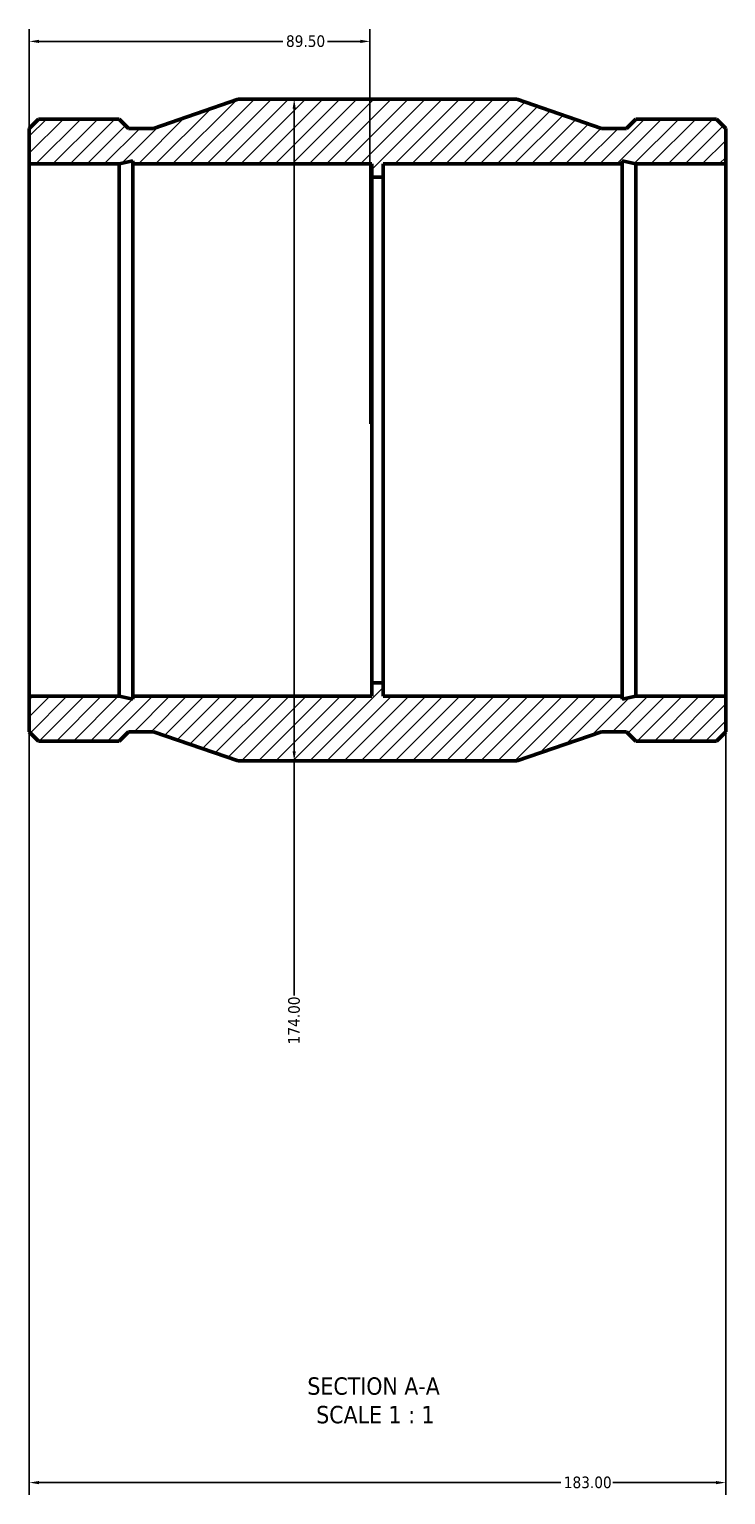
# Model space of a CAD drawing. Header units: millimetres. Extents: x -168 to 1055, y -220 to 1159.
# Tile 4 of 4: x 359 to 542, y 774 to 1159. Entities that reach past the tile are written whole.
import ezdxf

# ---------------------------------------------------------------- set-up
doc = ezdxf.new("R2010")
doc.units = ezdxf.units.MM
for name, color, linetype, lineweight in [('Dimension (ANSI)', 7, 'Continuous', 25), ('Hatch (ANSI)', 7, 'Continuous', 18), ('Symbol (ANSI)', 7, 'Continuous', 25), ('Visible (ANSI)', 7, 'Continuous', 50)]:
    doc.layers.add(name, color=color, linetype=linetype, lineweight=lineweight)
doc.styles.add('Label Text (ANSI)', font='tahoma.ttf')
doc.styles.add('Note Text (ANSI)', font='tahoma.ttf')
doc.dimstyles.new('Default - mm (ANSI)', dxfattribs={"dimtxt": 3.048, "dimasz": 2.5, "dimexe": 3.175, "dimexo": 1.6002, "dimgap": 0.8, "dimtad": 0, "dimtoh": 1, "dimrnd": 1e-08, "dimzin": 4, "dimdsep": 46, "dimtxsty": 'Note Text (ANSI)', "dimcen": 0.09, "dimdle": 10, "dimclrd": 256, "dimclre": 256, "dimclrt": 256, "dimadec": 1, "dimazin": 1, "dimtfac": 1, "dimtofl": 0, "dimtmove": 0, "dimatfit": 3, "dimfxl": 1, "dimtolj": 1, "dimtzin": 4, "dimlwd": -1, "dimlwe": -1, "dimarcsym": 0})

# ---------------------------------------------------------------- blocks, each defined once
blk = doc.blocks.new('*D7')
at = {"layer": 'Defpoints', "color": 0, "transparency": 16777216}
for p in [(448.53, 1156.28), (359.03, 1124.08), (448.53, 1054.08)]:
    blk.add_point(p, dxfattribs=at)
at = {"layer": 'Dimension (ANSI)', "transparency": 16777216}
for p, q in [((359.03, 1125.68), (359.03, 1159.46)), ((361.53, 1156.28), (425.68, 1156.28)), ((446.03, 1156.28), (437.38, 1156.28)), ((448.53, 1055.68), (448.53, 1159.46))]:
    blk.add_line(p, q, dxfattribs=at)
for points in [[(361.53, 1156.7), (361.53, 1155.86), (359.03, 1156.28)], [(446.03, 1156.7), (446.03, 1155.86), (448.53, 1156.28)]]:
    blk.add_solid(points, dxfattribs=at)
at = {"layer": 'Dimension (ANSI)', "color": 230, "true_color": 0xff0080, "transparency": 16777216, "insert": (426.48, 1157.87), "char_height": 3.048, "attachment_point": 1, "style": 'Note Text (ANSI)'}
blk.add_mtext('\\A1;89.50', dxfattribs=at)
blk = doc.blocks.new('*D8')
at = {"layer": 'Defpoints', "color": 0, "transparency": 16777216}
for p in [(428.64, 1141.08), (428.64, 967.08), (428.64, 967.08)]:
    blk.add_point(p, dxfattribs=at)
at = {"layer": 'Dimension (ANSI)', "transparency": 16777216}
for p, q in [((428.64, 1138.58), (428.64, 969.58)), ((428.64, 967.08), (428.64, 905.42))]:
    blk.add_line(p, q, dxfattribs=at)
for points in [[(428.22, 1138.58), (429.06, 1138.58), (428.64, 1141.08)], [(428.22, 969.58), (429.06, 969.58), (428.64, 967.08)]]:
    blk.add_solid(points, dxfattribs=at)
at = {"layer": 'Dimension (ANSI)', "color": 230, "true_color": 0xff0080, "transparency": 16777216, "insert": (427.05, 892.54), "char_height": 3.048, "attachment_point": 1, "rotation": 90, "style": 'Note Text (ANSI)'}
blk.add_mtext('\\A1;174.00', dxfattribs=at)
blk = doc.blocks.new('*D9')
at = {"layer": 'Defpoints', "color": 0, "transparency": 16777216}
for p in [(359.03, 984.08), (542.03, 984.08), (542.03, 777.29)]:
    blk.add_point(p, dxfattribs=at)
at = {"layer": 'Dimension (ANSI)', "transparency": 16777216}
for p, q in [((359.03, 982.48), (359.03, 774.11)), ((542.03, 982.48), (542.03, 774.11)), ((361.53, 777.29), (498.69, 777.29)), ((539.53, 777.29), (512.37, 777.29))]:
    blk.add_line(p, q, dxfattribs=at)
for points in [[(361.53, 777.71), (361.53, 776.87), (359.03, 777.29)], [(539.53, 777.71), (539.53, 776.87), (542.03, 777.29)]]:
    blk.add_solid(points, dxfattribs=at)
at = {"layer": 'Dimension (ANSI)', "color": 230, "true_color": 0xff0080, "transparency": 16777216, "insert": (499.49, 778.88), "char_height": 3.048, "attachment_point": 1, "style": 'Note Text (ANSI)'}
blk.add_mtext('\\A1;183.00', dxfattribs=at)

msp = doc.modelspace()

# ---------------------------------------------------------------- hatches: boundary and pattern name
at = {"layer": 'Hatch (ANSI)'}
h = msp.add_hatch(dxfattribs=at)
h.set_pattern_fill('ANSI31', color=256, scale=25.4, style=0)
h.set_pattern_definition([(45, (0, 0), (-2.245064, 2.245064), [])])
h.paths.add_polyline_path([(359.031, 1133.405), (359.031, 1124.078), (382.678, 1124.078), (386.204, 1124.828), (386.204, 1124.078), (449.031, 1124.078), (449.031, 1120.578), (452.031, 1120.578), (452.031, 1124.078), (514.859, 1124.078), (514.859, 1124.828), (518.385, 1124.078), (542.031, 1124.078), (542.031, 1133.405), (539.578, 1135.858), (518.385, 1135.858), (515.931, 1133.405), (509.406, 1133.405), (487.131, 1141.078), (413.931, 1141.078), (391.656, 1133.405), (385.131, 1133.405), (382.678, 1135.858), (361.485, 1135.858)])
h.paths.add_polyline_path([(359.031, 984.078), (359.031, 974.752), (361.485, 972.298), (382.678, 972.298), (385.131, 974.752), (391.656, 974.752), (413.931, 967.078), (487.131, 967.078), (509.406, 974.752), (515.931, 974.752), (518.385, 972.298), (539.578, 972.298), (542.031, 974.752), (542.031, 984.078), (518.385, 984.078), (514.859, 983.329), (514.859, 984.078), (452.031, 984.078), (452.031, 987.578), (449.031, 987.578), (449.031, 984.078), (386.204, 984.078), (386.204, 983.329), (382.678, 984.078)])

# ---------------------------------------------------------------- linework, layer by layer
at = {"layer": 'Visible (ANSI)'}
for p, q in [((413.931, 1141.078), (391.656, 1133.405)), ((487.131, 1141.078), (413.931, 1141.078)), ((509.406, 1133.405), (487.131, 1141.078)), ((361.485, 1135.858), (359.031, 1133.405)), ((359.031, 1133.405), (359.031, 1124.078)), ((382.678, 1135.858), (361.485, 1135.858)), ((385.131, 1133.405), (382.678, 1135.858)), ((391.656, 1133.405), (385.131, 1133.405)), ((515.931, 1133.405), (509.406, 1133.405)), ((518.385, 1135.858), (515.931, 1133.405)), ((539.578, 1135.858), (518.385, 1135.858)), ((542.031, 1133.405), (539.578, 1135.858)), ((542.031, 1124.078), (542.031, 1133.405)), ((359.031, 1124.078), (382.678, 1124.078)), ((359.031, 984.078), (359.031, 1124.078)), ((382.678, 1124.078), (386.204, 1124.828)), ((382.678, 984.078), (382.678, 1124.078)), ((386.204, 1124.828), (386.204, 1124.078)), ((386.204, 1124.078), (449.031, 1124.078)), ((386.204, 984.078), (386.204, 1124.078)), ((449.031, 1124.078), (449.031, 1120.578)), ((452.031, 1120.578), (452.031, 1124.078)), ((452.031, 1124.078), (514.859, 1124.078)), ((514.859, 1124.078), (514.859, 1124.828)), ((514.859, 1124.828), (518.385, 1124.078)), ((514.859, 984.078), (514.859, 1124.078)), ((518.385, 1124.078), (542.031, 1124.078)), ((518.385, 984.078), (518.385, 1124.078)), ((542.031, 984.078), (542.031, 1124.078)), ((449.031, 1120.578), (452.031, 1120.578)), ((449.031, 987.578), (449.031, 1120.578)), ((452.031, 987.578), (452.031, 1120.578)), ((452.031, 987.578), (449.031, 987.578)), ((449.031, 987.578), (449.031, 984.078)), ((452.031, 984.078), (452.031, 987.578)), ((359.031, 984.078), (359.031, 974.752)), ((382.678, 984.078), (359.031, 984.078)), ((386.204, 983.329), (382.678, 984.078)), ((449.031, 984.078), (386.204, 984.078)), ((386.204, 984.078), (386.204, 983.329)), ((514.859, 984.078), (452.031, 984.078)), ((518.385, 984.078), (514.859, 983.329)), ((514.859, 983.329), (514.859, 984.078)), ((542.031, 984.078), (518.385, 984.078)), ((542.031, 974.752), (542.031, 984.078)), ((359.031, 974.752), (361.485, 972.298)), ((361.485, 972.298), (382.678, 972.298)), ((382.678, 972.298), (385.131, 974.752)), ((385.131, 974.752), (391.656, 974.752)), ((391.656, 974.752), (413.931, 967.078)), ((487.131, 967.078), (509.406, 974.752)), ((509.406, 974.752), (515.931, 974.752)), ((515.931, 974.752), (518.385, 972.298)), ((518.385, 972.298), (539.578, 972.298)), ((539.578, 972.298), (542.031, 974.752)), ((413.931, 967.078), (487.131, 967.078))]:
    msp.add_line(p, q, dxfattribs=at)

# ---------------------------------------------------------------- texts
at = {"layer": 'Symbol (ANSI)', "char_height": 4.572, "attachment_point": 7, "style": 'Label Text (ANSI)'}
for s, insert in [('SECTION A-A', (432.107, 800.313)), ('SCALE 1 : 1', (434.426, 792.801))]:
    msp.add_mtext(s, dxfattribs=dict(at, insert=insert))

# ---------------------------------------------------------------- dimensions: what is measured, and where the dimension line sits
at = {"layer": 'Dimension (ANSI)'}
for base, p1, p2, angle, override, picture, middle in [((448.531, 1156.281), (359.031, 1124.078), (448.531, 1054.078), 180, {"dimtoh": 0, "dimdec": 2, "dimtp": 0, "dimtm": 0, "dimtdec": 2, "dimatfit": 1}, '*D7', (431.531, 1156.281)), ((428.641, 967.078), (428.641, 1141.078), (428.641, 967.078), 90, {"dimtoh": 0, "dimdec": 2, "dimse1": 1, "dimse2": 1, "dimtp": 0, "dimtm": 0, "dimtdec": 2, "dimatfit": 2}, '*D8', (428.641, 898.578)), ((542.031, 777.289), (359.031, 984.078), (542.031, 984.078), 180, {"dimtoh": 0, "dimdec": 2, "dimtp": 0, "dimtm": 0, "dimtdec": 2, "dimatfit": 1}, '*D9', (505.531, 777.289))]:
    dim = msp.add_linear_dim(base=base, p1=p1, p2=p2, angle=angle, dimstyle='Default - mm (ANSI)', override=override, dxfattribs=at)
    dim.commit()
    dim.dimension.update_dxf_attribs({"geometry": picture, "text_midpoint": middle, "dimtype": 160})

doc.saveas('drawing.dxf')
